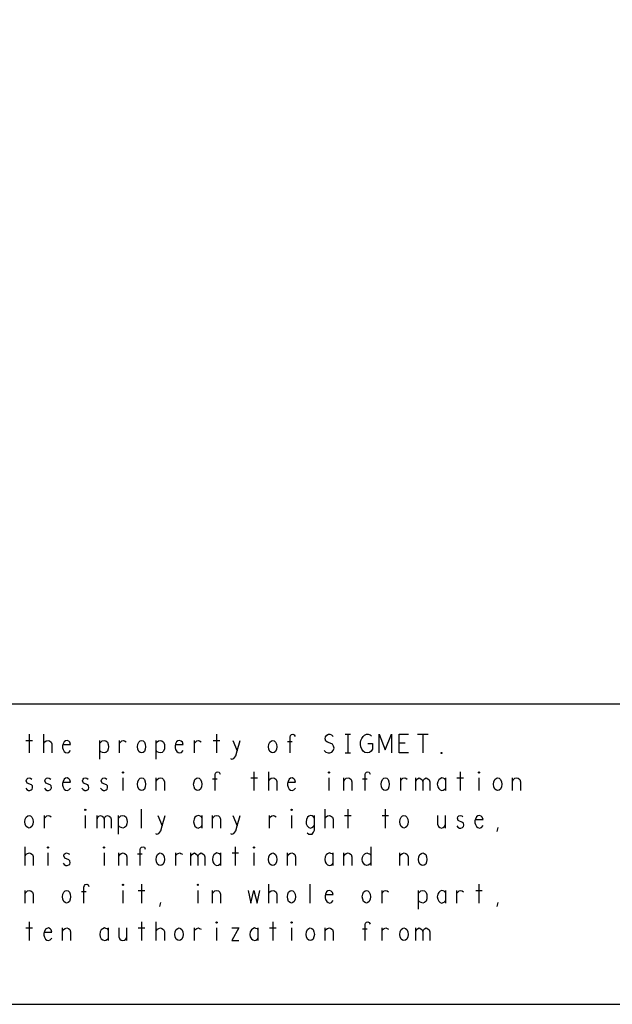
# Model space of a CAD drawing. Extents: x 23.5 to 56.5, y 21.5 to 42.5.
# Tile 13 of 15: x 47.1 to 50.2, y 21.5 to 26.8. Entities that reach past the tile are written whole.
import ezdxf

# ---------------------------------------------------------------- set-up
doc = ezdxf.new("R2010")
doc.units = 0
doc.layers.add('RVP8-IFD_F_tas', color=2, linetype='CONTINUOUS')

msp = doc.modelspace()

# ---------------------------------------------------------------- linework, layer by layer
at = {"layer": 'RVP8-IFD_F_tas'}
for points in [[(23.545, 21.545), (56.545, 21.545), (56.545, 42.545), (23.545, 42.545), (23.545, 21.545), (23.545, 21.545)], [(47.707, 22.885), (47.7, 22.887), (47.692, 22.893), (47.687, 22.905), (47.685, 22.918), (47.687, 22.932), (47.692, 22.943), (47.7, 22.95), (47.707, 22.952), (47.715, 22.95), (47.723, 22.943), (47.727, 22.932), (47.729, 22.918), (47.727, 22.905), (47.723, 22.893), (47.715, 22.887), (47.707, 22.885)], [(48.407, 22.885), (48.4, 22.887), (48.392, 22.893), (48.387, 22.905), (48.385, 22.918), (48.387, 22.932), (48.392, 22.943), (48.4, 22.95), (48.407, 22.952), (48.415, 22.95), (48.422, 22.943), (48.427, 22.932), (48.429, 22.918), (48.427, 22.905), (48.422, 22.893), (48.415, 22.887), (48.407, 22.885)], [(49.307, 22.882), (49.305, 22.883), (49.305, 22.887), (49.307, 22.888), (49.31, 22.887), (49.31, 22.883), (49.307, 22.882)], [(47.607, 22.778), (47.605, 22.78), (47.605, 22.783), (47.607, 22.785), (47.61, 22.783), (47.61, 22.78), (47.607, 22.778)], [(48.707, 22.778), (48.705, 22.78), (48.705, 22.783), (48.707, 22.785), (48.71, 22.783), (48.71, 22.78), (48.707, 22.778)], [(49.507, 22.778), (49.505, 22.78), (49.505, 22.783), (49.507, 22.785), (49.51, 22.783), (49.51, 22.78), (49.507, 22.778)], [(47.707, 22.685), (47.7, 22.687), (47.692, 22.693), (47.687, 22.705), (47.685, 22.718), (47.687, 22.732), (47.692, 22.743), (47.7, 22.75), (47.707, 22.752), (47.715, 22.75), (47.723, 22.743), (47.727, 22.732), (47.729, 22.718), (47.727, 22.705), (47.723, 22.693), (47.715, 22.687), (47.707, 22.685)], [(48.007, 22.685), (48, 22.687), (47.992, 22.693), (47.987, 22.705), (47.985, 22.718), (47.987, 22.732), (47.992, 22.743), (48, 22.75), (48.007, 22.752), (48.015, 22.75), (48.022, 22.743), (48.027, 22.732), (48.029, 22.718), (48.027, 22.705), (48.022, 22.693), (48.015, 22.687), (48.007, 22.685)], [(49.007, 22.685), (49, 22.687), (48.992, 22.693), (48.987, 22.705), (48.985, 22.718), (48.987, 22.732), (48.992, 22.743), (49, 22.75), (49.007, 22.752), (49.015, 22.75), (49.022, 22.743), (49.027, 22.732), (49.029, 22.718), (49.027, 22.705), (49.022, 22.693), (49.015, 22.687), (49.007, 22.685)], [(49.607, 22.685), (49.6, 22.687), (49.592, 22.693), (49.587, 22.705), (49.585, 22.718), (49.587, 22.732), (49.592, 22.743), (49.6, 22.75), (49.607, 22.752), (49.615, 22.75), (49.622, 22.743), (49.627, 22.732), (49.629, 22.718), (49.627, 22.705), (49.622, 22.693), (49.615, 22.687), (49.607, 22.685)], [(47.407, 22.578), (47.405, 22.58), (47.405, 22.583), (47.407, 22.585), (47.41, 22.583), (47.41, 22.58), (47.407, 22.578)], [(48.507, 22.578), (48.505, 22.58), (48.505, 22.583), (48.507, 22.585), (48.51, 22.583), (48.51, 22.58), (48.507, 22.578)], [(47.107, 22.485), (47.1, 22.487), (47.092, 22.493), (47.087, 22.505), (47.085, 22.518), (47.087, 22.532), (47.092, 22.543), (47.1, 22.55), (47.107, 22.552), (47.115, 22.55), (47.122, 22.543), (47.127, 22.532), (47.129, 22.518), (47.127, 22.505), (47.122, 22.493), (47.115, 22.487), (47.107, 22.485)], [(49.107, 22.485), (49.1, 22.487), (49.092, 22.493), (49.087, 22.505), (49.085, 22.518), (49.087, 22.532), (49.092, 22.543), (49.1, 22.55), (49.107, 22.552), (49.115, 22.55), (49.122, 22.543), (49.127, 22.532), (49.129, 22.518), (49.127, 22.505), (49.122, 22.493), (49.115, 22.487), (49.107, 22.485)], [(47.207, 22.378), (47.205, 22.38), (47.205, 22.383), (47.207, 22.385), (47.21, 22.383), (47.21, 22.38), (47.207, 22.378)], [(47.507, 22.378), (47.505, 22.38), (47.505, 22.383), (47.507, 22.385), (47.51, 22.383), (47.51, 22.38), (47.507, 22.378)], [(48.307, 22.378), (48.305, 22.38), (48.305, 22.383), (48.307, 22.385), (48.31, 22.383), (48.31, 22.38), (48.307, 22.378)], [(47.807, 22.285), (47.8, 22.287), (47.793, 22.293), (47.787, 22.305), (47.785, 22.318), (47.787, 22.332), (47.793, 22.343), (47.8, 22.35), (47.807, 22.352), (47.815, 22.35), (47.822, 22.343), (47.827, 22.332), (47.829, 22.318), (47.827, 22.305), (47.822, 22.293), (47.815, 22.287), (47.807, 22.285)], [(48.407, 22.285), (48.4, 22.287), (48.392, 22.293), (48.387, 22.305), (48.385, 22.318), (48.387, 22.332), (48.392, 22.343), (48.4, 22.35), (48.407, 22.352), (48.415, 22.35), (48.422, 22.343), (48.427, 22.332), (48.429, 22.318), (48.427, 22.305), (48.422, 22.293), (48.415, 22.287), (48.407, 22.285)], [(49.207, 22.285), (49.2, 22.287), (49.192, 22.293), (49.187, 22.305), (49.185, 22.318), (49.187, 22.332), (49.192, 22.343), (49.2, 22.35), (49.207, 22.352), (49.215, 22.35), (49.223, 22.343), (49.227, 22.332), (49.229, 22.318), (49.227, 22.305), (49.223, 22.293), (49.215, 22.287), (49.207, 22.285)], [(47.607, 22.178), (47.605, 22.18), (47.605, 22.183), (47.607, 22.185), (47.61, 22.183), (47.61, 22.18), (47.607, 22.178)], [(48.007, 22.178), (48.005, 22.18), (48.005, 22.183), (48.007, 22.185), (48.01, 22.183), (48.01, 22.18), (48.007, 22.178)], [(47.307, 22.085), (47.3, 22.087), (47.293, 22.093), (47.287, 22.105), (47.285, 22.118), (47.287, 22.132), (47.293, 22.143), (47.3, 22.15), (47.307, 22.152), (47.315, 22.15), (47.322, 22.143), (47.327, 22.132), (47.329, 22.118), (47.327, 22.105), (47.322, 22.093), (47.315, 22.087), (47.307, 22.085)], [(48.507, 22.085), (48.5, 22.087), (48.492, 22.093), (48.487, 22.105), (48.485, 22.118), (48.487, 22.132), (48.492, 22.143), (48.5, 22.15), (48.507, 22.152), (48.515, 22.15), (48.522, 22.143), (48.527, 22.132), (48.529, 22.118), (48.527, 22.105), (48.522, 22.093), (48.515, 22.087), (48.507, 22.085)], [(48.907, 22.085), (48.9, 22.087), (48.892, 22.093), (48.887, 22.105), (48.885, 22.118), (48.887, 22.132), (48.892, 22.143), (48.9, 22.15), (48.907, 22.152), (48.915, 22.15), (48.922, 22.143), (48.927, 22.132), (48.929, 22.118), (48.927, 22.105), (48.922, 22.093), (48.915, 22.087), (48.907, 22.085)], [(47.907, 21.885), (47.9, 21.887), (47.892, 21.893), (47.887, 21.905), (47.885, 21.918), (47.887, 21.932), (47.892, 21.943), (47.9, 21.95), (47.907, 21.952), (47.915, 21.95), (47.922, 21.943), (47.927, 21.932), (47.929, 21.918), (47.927, 21.905), (47.922, 21.893), (47.915, 21.887), (47.907, 21.885)], [(48.107, 21.978), (48.105, 21.98), (48.105, 21.983), (48.107, 21.985), (48.11, 21.983), (48.11, 21.98), (48.107, 21.978)], [(48.507, 21.978), (48.505, 21.98), (48.505, 21.983), (48.507, 21.985), (48.51, 21.983), (48.51, 21.98), (48.507, 21.978)], [(48.607, 21.885), (48.6, 21.887), (48.592, 21.893), (48.587, 21.905), (48.585, 21.918), (48.587, 21.932), (48.592, 21.943), (48.6, 21.95), (48.607, 21.952), (48.615, 21.95), (48.622, 21.943), (48.627, 21.932), (48.629, 21.918), (48.627, 21.905), (48.622, 21.893), (48.615, 21.887), (48.607, 21.885)], [(49.107, 21.885), (49.1, 21.887), (49.092, 21.893), (49.087, 21.905), (49.085, 21.918), (49.087, 21.932), (49.092, 21.943), (49.1, 21.95), (49.107, 21.952), (49.115, 21.95), (49.122, 21.943), (49.127, 21.932), (49.129, 21.918), (49.127, 21.905), (49.122, 21.893), (49.115, 21.887), (49.107, 21.885)]]:
    msp.add_lwpolyline(points, close=True, dxfattribs=at)
for points in [[(50.345, 23.145), (44.47, 23.145), (44.47, 21.545)], [(47.09, 22.952), (47.125, 22.952)], [(47.107, 22.985), (47.107, 22.885)], [(47.186, 22.885), (47.186, 22.985)], [(47.186, 22.937), (47.192, 22.945), (47.199, 22.95), (47.209, 22.952), (47.216, 22.95), (47.225, 22.943), (47.229, 22.933), (47.229, 22.885)], [(47.289, 22.93), (47.329, 22.93), (47.325, 22.942), (47.319, 22.948), (47.31, 22.952), (47.301, 22.95), (47.294, 22.945), (47.289, 22.933), (47.286, 22.923), (47.286, 22.913), (47.289, 22.903), (47.295, 22.893), (47.302, 22.887), (47.311, 22.885), (47.32, 22.888), (47.329, 22.898)], [(47.485, 22.852), (47.485, 22.952)], [(47.485, 22.937), (47.491, 22.945), (47.497, 22.95), (47.507, 22.952), (47.516, 22.95), (47.525, 22.942), (47.529, 22.93), (47.53, 22.918), (47.529, 22.907), (47.525, 22.895), (47.517, 22.888), (47.507, 22.885), (47.499, 22.887), (47.49, 22.892), (47.485, 22.898)], [(47.59, 22.885), (47.59, 22.952)], [(47.59, 22.938), (47.596, 22.945), (47.602, 22.95), (47.611, 22.952), (47.617, 22.95), (47.625, 22.945)], [(47.785, 22.852), (47.785, 22.952)], [(47.785, 22.937), (47.791, 22.945), (47.797, 22.95), (47.807, 22.952), (47.816, 22.95), (47.825, 22.942), (47.829, 22.93), (47.83, 22.918), (47.829, 22.907), (47.825, 22.895), (47.817, 22.888), (47.807, 22.885), (47.799, 22.887), (47.79, 22.892), (47.785, 22.898)], [(47.889, 22.93), (47.929, 22.93), (47.925, 22.942), (47.919, 22.948), (47.91, 22.952), (47.901, 22.95), (47.894, 22.945), (47.889, 22.933), (47.886, 22.923), (47.886, 22.913), (47.889, 22.903), (47.895, 22.893), (47.902, 22.887), (47.911, 22.885), (47.92, 22.888), (47.929, 22.898)], [(47.99, 22.885), (47.99, 22.952)], [(47.99, 22.938), (47.996, 22.945), (48.002, 22.95), (48.011, 22.952), (48.017, 22.95), (48.025, 22.945)], [(48.09, 22.952), (48.125, 22.952)], [(48.107, 22.985), (48.107, 22.885)], [(48.181, 22.855), (48.189, 22.852), (48.199, 22.855), (48.205, 22.862), (48.21, 22.87), (48.217, 22.897), (48.234, 22.952)], [(48.194, 22.952), (48.217, 22.897)], [(48.511, 22.945), (48.486, 22.945)], [(48.5, 22.885), (48.5, 22.97), (48.502, 22.978), (48.507, 22.983), (48.515, 22.985), (48.522, 22.982), (48.526, 22.973)], [(48.681, 22.898), (48.691, 22.89), (48.702, 22.885), (48.712, 22.885), (48.723, 22.89), (48.73, 22.898), (48.734, 22.91), (48.731, 22.922), (48.725, 22.932), (48.714, 22.938), (48.699, 22.942), (48.69, 22.948), (48.686, 22.96), (48.689, 22.972), (48.695, 22.98), (48.704, 22.985), (48.712, 22.985), (48.721, 22.982), (48.729, 22.973)], [(48.793, 22.985), (48.822, 22.985)], [(48.807, 22.985), (48.807, 22.885)], [(48.915, 22.935), (48.94, 22.935), (48.94, 22.905), (48.933, 22.895), (48.924, 22.888), (48.911, 22.885), (48.899, 22.888), (48.89, 22.895), (48.882, 22.905), (48.877, 22.917), (48.875, 22.93), (48.875, 22.942), (48.877, 22.952), (48.882, 22.963), (48.89, 22.973), (48.897, 22.98), (48.907, 22.985), (48.916, 22.985), (48.926, 22.982), (48.934, 22.975)], [(48.975, 22.885), (48.975, 22.985), (49.007, 22.902), (49.04, 22.985), (49.04, 22.885)], [(49.132, 22.885), (49.082, 22.885), (49.082, 22.985), (49.132, 22.985)], [(49.179, 22.985), (49.236, 22.985)], [(49.207, 22.985), (49.207, 22.885)], [(49.113, 22.937), (49.082, 22.937)], [(48.793, 22.885), (48.822, 22.885)], [(48.1, 22.685), (48.1, 22.77), (48.102, 22.778), (48.107, 22.783), (48.115, 22.785), (48.122, 22.782), (48.126, 22.773)], [(48.307, 22.785), (48.307, 22.685)], [(48.386, 22.685), (48.386, 22.785)], [(48.9, 22.685), (48.9, 22.77), (48.902, 22.778), (48.907, 22.783), (48.915, 22.785), (48.922, 22.782), (48.926, 22.773)], [(49.407, 22.785), (49.407, 22.685)], [(47.089, 22.697), (47.095, 22.69), (47.104, 22.685), (47.111, 22.685), (47.119, 22.688), (47.124, 22.693), (47.126, 22.7), (47.125, 22.71), (47.12, 22.715), (47.097, 22.725), (47.092, 22.737), (47.095, 22.745), (47.1, 22.75), (47.107, 22.752), (47.115, 22.75), (47.122, 22.745)], [(47.189, 22.697), (47.195, 22.69), (47.204, 22.685), (47.211, 22.685), (47.219, 22.688), (47.224, 22.693), (47.226, 22.7), (47.225, 22.71), (47.22, 22.715), (47.197, 22.725), (47.192, 22.737), (47.195, 22.745), (47.2, 22.75), (47.207, 22.752), (47.215, 22.75), (47.223, 22.745)], [(47.289, 22.73), (47.329, 22.73), (47.325, 22.742), (47.319, 22.748), (47.31, 22.752), (47.301, 22.75), (47.294, 22.745), (47.289, 22.733), (47.286, 22.723), (47.286, 22.713), (47.289, 22.703), (47.295, 22.693), (47.302, 22.687), (47.311, 22.685), (47.32, 22.688), (47.329, 22.698)], [(47.389, 22.697), (47.395, 22.69), (47.404, 22.685), (47.411, 22.685), (47.419, 22.688), (47.424, 22.693), (47.426, 22.7), (47.425, 22.71), (47.42, 22.715), (47.397, 22.725), (47.392, 22.737), (47.395, 22.745), (47.4, 22.75), (47.407, 22.752), (47.415, 22.75), (47.422, 22.745)], [(47.489, 22.697), (47.495, 22.69), (47.504, 22.685), (47.511, 22.685), (47.519, 22.688), (47.524, 22.693), (47.526, 22.7), (47.525, 22.71), (47.52, 22.715), (47.497, 22.725), (47.492, 22.737), (47.495, 22.745), (47.5, 22.75), (47.507, 22.752), (47.515, 22.75), (47.522, 22.745)], [(47.607, 22.752), (47.607, 22.685)], [(47.786, 22.685), (47.786, 22.752)], [(47.786, 22.735), (47.791, 22.743), (47.799, 22.75), (47.809, 22.752), (47.817, 22.75), (47.825, 22.743), (47.829, 22.732), (47.829, 22.685)], [(48.111, 22.745), (48.086, 22.745)], [(48.29, 22.752), (48.325, 22.752)], [(48.386, 22.737), (48.392, 22.745), (48.399, 22.75), (48.409, 22.752), (48.416, 22.75), (48.425, 22.743), (48.429, 22.733), (48.429, 22.685)], [(48.489, 22.73), (48.529, 22.73), (48.525, 22.742), (48.519, 22.748), (48.51, 22.752), (48.501, 22.75), (48.494, 22.745), (48.489, 22.733), (48.486, 22.723), (48.486, 22.713), (48.489, 22.703), (48.495, 22.693), (48.502, 22.687), (48.511, 22.685), (48.52, 22.688), (48.529, 22.698)], [(48.707, 22.752), (48.707, 22.685)], [(48.786, 22.685), (48.786, 22.752)], [(48.786, 22.735), (48.791, 22.743), (48.799, 22.75), (48.809, 22.752), (48.817, 22.75), (48.825, 22.743), (48.829, 22.732), (48.829, 22.685)], [(48.911, 22.745), (48.886, 22.745)], [(49.09, 22.685), (49.09, 22.752)], [(49.09, 22.738), (49.096, 22.745), (49.102, 22.75), (49.111, 22.752), (49.117, 22.75), (49.125, 22.745)], [(49.17, 22.685), (49.17, 22.752)], [(49.17, 22.733), (49.174, 22.742), (49.18, 22.748), (49.189, 22.752), (49.197, 22.748), (49.204, 22.742), (49.207, 22.733), (49.207, 22.685)], [(49.207, 22.733), (49.211, 22.742), (49.217, 22.748), (49.226, 22.752), (49.235, 22.748), (49.241, 22.742), (49.245, 22.732), (49.245, 22.685)], [(49.33, 22.74), (49.325, 22.747), (49.317, 22.75), (49.309, 22.752), (49.3, 22.748), (49.293, 22.742), (49.287, 22.732), (49.285, 22.718), (49.287, 22.705), (49.293, 22.695), (49.3, 22.688), (49.309, 22.685), (49.317, 22.687), (49.325, 22.692), (49.33, 22.698)], [(49.33, 22.685), (49.33, 22.752)], [(49.39, 22.752), (49.425, 22.752)], [(49.507, 22.752), (49.507, 22.685)], [(49.686, 22.685), (49.686, 22.752)], [(49.686, 22.735), (49.691, 22.743), (49.699, 22.75), (49.709, 22.752), (49.717, 22.75), (49.725, 22.743), (49.729, 22.732), (49.729, 22.685)], [(47.707, 22.485), (47.707, 22.585)], [(48.686, 22.485), (48.686, 22.585)], [(48.807, 22.585), (48.807, 22.485)], [(49.007, 22.585), (49.007, 22.485)], [(47.19, 22.485), (47.19, 22.552)], [(47.19, 22.538), (47.196, 22.545), (47.202, 22.55), (47.211, 22.552), (47.217, 22.55), (47.225, 22.545)], [(47.407, 22.552), (47.407, 22.485)], [(47.47, 22.485), (47.47, 22.552)], [(47.47, 22.533), (47.474, 22.542), (47.48, 22.548), (47.489, 22.552), (47.497, 22.548), (47.504, 22.542), (47.507, 22.533), (47.507, 22.485)], [(47.507, 22.533), (47.511, 22.542), (47.517, 22.548), (47.526, 22.552), (47.535, 22.548), (47.541, 22.542), (47.545, 22.532), (47.545, 22.485)], [(47.585, 22.452), (47.585, 22.552)], [(47.585, 22.537), (47.591, 22.545), (47.597, 22.55), (47.607, 22.552), (47.616, 22.55), (47.625, 22.542), (47.629, 22.53), (47.63, 22.518), (47.629, 22.507), (47.625, 22.495), (47.617, 22.488), (47.607, 22.485), (47.599, 22.487), (47.59, 22.492), (47.585, 22.498)], [(47.781, 22.455), (47.789, 22.452), (47.799, 22.455), (47.805, 22.462), (47.81, 22.47), (47.817, 22.497), (47.834, 22.552)], [(47.794, 22.552), (47.817, 22.497)], [(48.03, 22.54), (48.025, 22.547), (48.017, 22.55), (48.009, 22.552), (48, 22.548), (47.992, 22.542), (47.987, 22.532), (47.985, 22.518), (47.987, 22.505), (47.992, 22.495), (48, 22.488), (48.009, 22.485), (48.017, 22.487), (48.025, 22.492), (48.03, 22.498)], [(48.03, 22.485), (48.03, 22.552)], [(48.086, 22.485), (48.086, 22.552)], [(48.086, 22.535), (48.091, 22.543), (48.099, 22.55), (48.109, 22.552), (48.117, 22.55), (48.125, 22.543), (48.129, 22.532), (48.129, 22.485)], [(48.181, 22.455), (48.189, 22.452), (48.199, 22.455), (48.205, 22.462), (48.21, 22.47), (48.217, 22.497), (48.234, 22.552)], [(48.194, 22.552), (48.217, 22.497)], [(48.39, 22.485), (48.39, 22.552)], [(48.39, 22.538), (48.396, 22.545), (48.402, 22.55), (48.411, 22.552), (48.417, 22.55), (48.425, 22.545)], [(48.507, 22.552), (48.507, 22.485)], [(48.63, 22.538), (48.625, 22.545), (48.617, 22.55), (48.609, 22.552), (48.599, 22.548), (48.592, 22.542), (48.587, 22.53), (48.585, 22.518), (48.586, 22.508), (48.591, 22.497), (48.599, 22.488), (48.609, 22.485), (48.616, 22.487), (48.625, 22.493), (48.63, 22.5)], [(48.59, 22.46), (48.599, 22.453), (48.609, 22.452), (48.617, 22.453), (48.625, 22.462), (48.63, 22.473), (48.63, 22.552)], [(48.686, 22.537), (48.692, 22.545), (48.699, 22.55), (48.709, 22.552), (48.716, 22.55), (48.725, 22.543), (48.729, 22.533), (48.729, 22.485)], [(48.79, 22.552), (48.825, 22.552)], [(48.99, 22.552), (49.025, 22.552)], [(49.286, 22.552), (49.286, 22.505), (49.291, 22.493), (49.299, 22.487), (49.307, 22.485), (49.316, 22.487), (49.324, 22.493), (49.329, 22.505)], [(49.329, 22.485), (49.329, 22.552)], [(49.389, 22.497), (49.395, 22.49), (49.404, 22.485), (49.411, 22.485), (49.419, 22.488), (49.424, 22.493), (49.426, 22.5), (49.425, 22.51), (49.42, 22.515), (49.397, 22.525), (49.392, 22.537), (49.395, 22.545), (49.4, 22.55), (49.407, 22.552), (49.415, 22.55), (49.422, 22.545)], [(49.489, 22.53), (49.529, 22.53), (49.525, 22.542), (49.519, 22.548), (49.51, 22.552), (49.501, 22.55), (49.494, 22.545), (49.489, 22.533), (49.486, 22.523), (49.486, 22.513), (49.489, 22.503), (49.495, 22.493), (49.502, 22.487), (49.511, 22.485), (49.52, 22.488), (49.529, 22.498)], [(49.605, 22.467), (49.61, 22.488)], [(47.086, 22.285), (47.086, 22.385)], [(47.7, 22.285), (47.7, 22.37), (47.702, 22.378), (47.707, 22.383), (47.715, 22.385), (47.723, 22.382), (47.726, 22.373)], [(48.207, 22.385), (48.207, 22.285)], [(48.93, 22.385), (48.93, 22.285)], [(47.086, 22.337), (47.092, 22.345), (47.099, 22.35), (47.109, 22.352), (47.116, 22.35), (47.125, 22.343), (47.129, 22.333), (47.129, 22.285)], [(47.207, 22.352), (47.207, 22.285)], [(47.289, 22.297), (47.295, 22.29), (47.304, 22.285), (47.311, 22.285), (47.319, 22.288), (47.324, 22.293), (47.326, 22.3), (47.325, 22.31), (47.32, 22.315), (47.297, 22.325), (47.293, 22.337), (47.295, 22.345), (47.3, 22.35), (47.307, 22.352), (47.315, 22.35), (47.322, 22.345)], [(47.507, 22.352), (47.507, 22.285)], [(47.586, 22.285), (47.586, 22.352)], [(47.586, 22.335), (47.591, 22.343), (47.599, 22.35), (47.609, 22.352), (47.617, 22.35), (47.625, 22.343), (47.629, 22.332), (47.629, 22.285)], [(47.711, 22.345), (47.686, 22.345)], [(47.89, 22.285), (47.89, 22.352)], [(47.89, 22.338), (47.896, 22.345), (47.902, 22.35), (47.911, 22.352), (47.917, 22.35), (47.925, 22.345)], [(47.97, 22.285), (47.97, 22.352)], [(47.97, 22.333), (47.974, 22.342), (47.98, 22.348), (47.989, 22.352), (47.997, 22.348), (48.004, 22.342), (48.007, 22.333), (48.007, 22.285)], [(48.007, 22.333), (48.011, 22.342), (48.017, 22.348), (48.026, 22.352), (48.035, 22.348), (48.041, 22.342), (48.045, 22.332), (48.045, 22.285)], [(48.13, 22.34), (48.125, 22.347), (48.117, 22.35), (48.109, 22.352), (48.1, 22.348), (48.092, 22.342), (48.087, 22.332), (48.085, 22.318), (48.087, 22.305), (48.092, 22.295), (48.1, 22.288), (48.109, 22.285), (48.117, 22.287), (48.125, 22.292), (48.13, 22.298)], [(48.13, 22.285), (48.13, 22.352)], [(48.19, 22.352), (48.225, 22.352)], [(48.307, 22.352), (48.307, 22.285)], [(48.486, 22.285), (48.486, 22.352)], [(48.486, 22.335), (48.491, 22.343), (48.499, 22.35), (48.509, 22.352), (48.517, 22.35), (48.525, 22.343), (48.529, 22.332), (48.529, 22.285)], [(48.73, 22.34), (48.725, 22.347), (48.717, 22.35), (48.709, 22.352), (48.7, 22.348), (48.692, 22.342), (48.687, 22.332), (48.685, 22.318), (48.687, 22.305), (48.692, 22.295), (48.7, 22.288), (48.709, 22.285), (48.717, 22.287), (48.725, 22.292), (48.73, 22.298)], [(48.73, 22.285), (48.73, 22.352)], [(48.786, 22.285), (48.786, 22.352)], [(48.786, 22.335), (48.791, 22.343), (48.799, 22.35), (48.809, 22.352), (48.817, 22.35), (48.825, 22.343), (48.829, 22.332), (48.829, 22.285)], [(48.93, 22.3), (48.925, 22.292), (48.917, 22.287), (48.909, 22.285), (48.899, 22.288), (48.891, 22.297), (48.886, 22.307), (48.885, 22.318), (48.886, 22.33), (48.891, 22.34), (48.899, 22.348), (48.909, 22.352), (48.917, 22.35), (48.924, 22.347), (48.93, 22.34)], [(49.086, 22.285), (49.086, 22.352)], [(49.086, 22.335), (49.091, 22.343), (49.099, 22.35), (49.109, 22.352), (49.117, 22.35), (49.125, 22.343), (49.129, 22.332), (49.129, 22.285)], [(47.4, 22.085), (47.4, 22.17), (47.402, 22.178), (47.407, 22.183), (47.415, 22.185), (47.422, 22.182), (47.426, 22.173)], [(47.707, 22.185), (47.707, 22.085)], [(48.386, 22.085), (48.386, 22.185)], [(48.607, 22.085), (48.607, 22.185)], [(49.507, 22.185), (49.507, 22.085)], [(47.086, 22.085), (47.086, 22.152)], [(47.086, 22.135), (47.091, 22.143), (47.099, 22.15), (47.109, 22.152), (47.117, 22.15), (47.125, 22.143), (47.129, 22.132), (47.129, 22.085)], [(47.411, 22.145), (47.386, 22.145)], [(47.607, 22.152), (47.607, 22.085)], [(47.69, 22.152), (47.725, 22.152)], [(48.007, 22.152), (48.007, 22.085)], [(48.086, 22.085), (48.086, 22.152)], [(48.086, 22.135), (48.091, 22.143), (48.099, 22.15), (48.109, 22.152), (48.117, 22.15), (48.125, 22.143), (48.129, 22.132), (48.129, 22.085)], [(48.276, 22.152), (48.291, 22.085), (48.307, 22.152), (48.324, 22.085), (48.339, 22.152)], [(48.386, 22.137), (48.392, 22.145), (48.399, 22.15), (48.409, 22.152), (48.416, 22.15), (48.425, 22.143), (48.429, 22.133), (48.429, 22.085)], [(48.689, 22.13), (48.729, 22.13), (48.725, 22.142), (48.719, 22.148), (48.71, 22.152), (48.701, 22.15), (48.694, 22.145), (48.689, 22.133), (48.686, 22.123), (48.686, 22.113), (48.689, 22.103), (48.695, 22.093), (48.702, 22.087), (48.711, 22.085), (48.72, 22.088), (48.729, 22.098)], [(48.99, 22.085), (48.99, 22.152)], [(48.99, 22.138), (48.996, 22.145), (49.002, 22.15), (49.011, 22.152), (49.017, 22.15), (49.025, 22.145)], [(49.185, 22.052), (49.185, 22.152)], [(49.185, 22.137), (49.191, 22.145), (49.197, 22.15), (49.207, 22.152), (49.216, 22.15), (49.225, 22.142), (49.229, 22.13), (49.23, 22.118), (49.229, 22.107), (49.225, 22.095), (49.217, 22.088), (49.207, 22.085), (49.199, 22.087), (49.19, 22.092), (49.185, 22.098)], [(49.33, 22.14), (49.325, 22.147), (49.317, 22.15), (49.309, 22.152), (49.3, 22.148), (49.293, 22.142), (49.287, 22.132), (49.285, 22.118), (49.287, 22.105), (49.293, 22.095), (49.3, 22.088), (49.309, 22.085), (49.317, 22.087), (49.325, 22.092), (49.33, 22.098)], [(49.33, 22.085), (49.33, 22.152)], [(49.39, 22.085), (49.39, 22.152)], [(49.39, 22.138), (49.396, 22.145), (49.402, 22.15), (49.411, 22.152), (49.417, 22.15), (49.425, 22.145)], [(49.49, 22.152), (49.525, 22.152)], [(47.805, 22.067), (47.81, 22.088)], [(49.605, 22.067), (49.61, 22.088)], [(47.09, 21.952), (47.125, 21.952)], [(47.107, 21.985), (47.107, 21.885)], [(47.189, 21.93), (47.229, 21.93), (47.225, 21.942), (47.219, 21.948), (47.21, 21.952), (47.201, 21.95), (47.194, 21.945), (47.189, 21.933), (47.186, 21.923), (47.186, 21.913), (47.189, 21.903), (47.195, 21.893), (47.202, 21.887), (47.211, 21.885), (47.22, 21.888), (47.229, 21.898)], [(47.286, 21.885), (47.286, 21.952)], [(47.286, 21.935), (47.291, 21.943), (47.299, 21.95), (47.309, 21.952), (47.317, 21.95), (47.325, 21.943), (47.329, 21.932), (47.329, 21.885)], [(47.53, 21.94), (47.525, 21.947), (47.517, 21.95), (47.509, 21.952), (47.5, 21.948), (47.492, 21.942), (47.487, 21.932), (47.485, 21.918), (47.487, 21.905), (47.492, 21.895), (47.5, 21.888), (47.509, 21.885), (47.517, 21.887), (47.525, 21.892), (47.53, 21.898)], [(47.53, 21.885), (47.53, 21.952)], [(47.586, 21.952), (47.586, 21.905), (47.591, 21.893), (47.599, 21.887), (47.607, 21.885), (47.616, 21.887), (47.624, 21.893), (47.629, 21.905)], [(47.629, 21.885), (47.629, 21.952)], [(47.69, 21.952), (47.725, 21.952)], [(47.707, 21.985), (47.707, 21.885)], [(47.786, 21.885), (47.786, 21.985)], [(47.786, 21.937), (47.793, 21.945), (47.799, 21.95), (47.809, 21.952), (47.816, 21.95), (47.825, 21.943), (47.829, 21.933), (47.829, 21.885)], [(47.99, 21.885), (47.99, 21.952)], [(47.99, 21.938), (47.996, 21.945), (48.002, 21.95), (48.011, 21.952), (48.017, 21.95), (48.025, 21.945)], [(48.107, 21.952), (48.107, 21.885)], [(48.189, 21.952), (48.226, 21.952), (48.189, 21.885), (48.226, 21.885)], [(48.33, 21.94), (48.325, 21.947), (48.317, 21.95), (48.309, 21.952), (48.3, 21.948), (48.293, 21.942), (48.287, 21.932), (48.285, 21.918), (48.287, 21.905), (48.293, 21.895), (48.3, 21.888), (48.309, 21.885), (48.317, 21.887), (48.325, 21.892), (48.33, 21.898)], [(48.33, 21.885), (48.33, 21.952)], [(48.39, 21.952), (48.425, 21.952)], [(48.407, 21.985), (48.407, 21.885)], [(48.507, 21.952), (48.507, 21.885)], [(48.686, 21.885), (48.686, 21.952)], [(48.686, 21.935), (48.691, 21.943), (48.699, 21.95), (48.709, 21.952), (48.717, 21.95), (48.725, 21.943), (48.729, 21.932), (48.729, 21.885)], [(48.911, 21.945), (48.886, 21.945)], [(48.9, 21.885), (48.9, 21.97), (48.902, 21.978), (48.907, 21.983), (48.915, 21.985), (48.922, 21.982), (48.926, 21.973)], [(48.99, 21.885), (48.99, 21.952)], [(48.99, 21.938), (48.996, 21.945), (49.002, 21.95), (49.011, 21.952), (49.017, 21.95), (49.025, 21.945)], [(49.17, 21.885), (49.17, 21.952)], [(49.17, 21.933), (49.174, 21.942), (49.18, 21.948), (49.189, 21.952), (49.197, 21.948), (49.204, 21.942), (49.207, 21.933), (49.207, 21.885)], [(49.207, 21.933), (49.211, 21.942), (49.217, 21.948), (49.226, 21.952), (49.235, 21.948), (49.241, 21.942), (49.245, 21.932), (49.245, 21.885)]]:
    msp.add_lwpolyline(points, dxfattribs=at)

doc.saveas('drawing.dxf')
